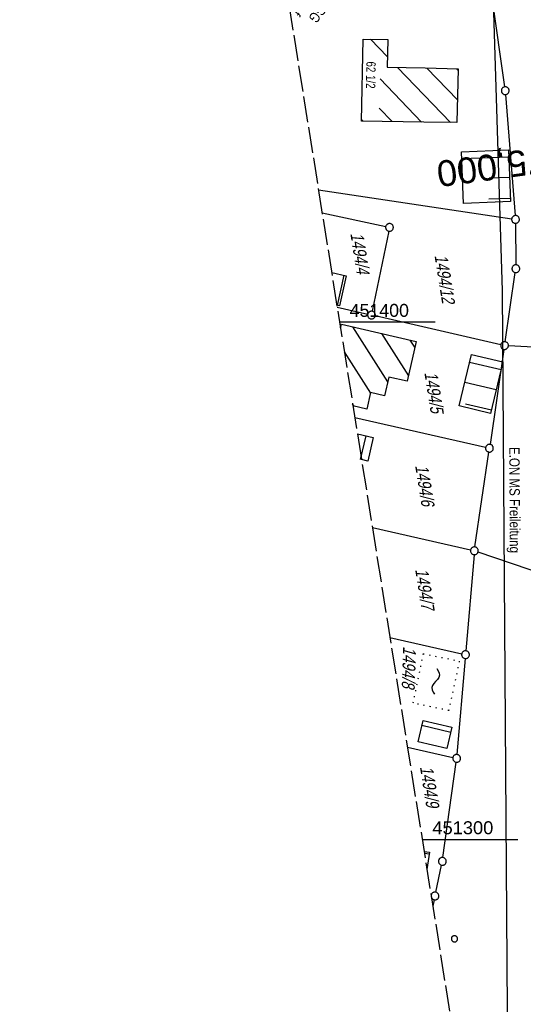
# Model space of a CAD drawing. Extents: x 508367 to 508796, y 450874 to 451832.
# Tile 12 of 37: x 508367 to 508464, y 451268 to 451458. Entities that reach past the tile are written whole.
import ezdxf
from ezdxf.enums import TextEntityAlignment as Align

# ---------------------------------------------------------------- set-up
doc = ezdxf.new("R2010")
doc.units = 0
doc.header["$LTSCALE"] = 10
doc.header["$MEASUREMENT"] = 0
for name, pattern in [('LT00', [0]), ('LT14', [0.6, 0.5, -0.1]), ('LT17', [0.15, 0.1, -0.05]), ('PUNKTX2_STR', [0.6, 0.1, -0.5])]:
    doc.linetypes.add(name, pattern=pattern)
doc.layers.get('0').update_dxf_attribs({"linetype": 'LT00'})
for name, color, linetype in [('--EK_ST-93-1', 30, 'LT17'), ('DFK_BEB_SCHR', 254, 'LT00'), ('DFK_BEBAUUNG', 250, 'LT00'), ('DFK_FLUR_NR', 250, 'LT00'), ('DFK_GZPKT', 250, 'LT00'), ('DFK_HAUSNR', 250, 'LT00'), ('DFK_KATASTER', 250, 'LT00'), ('DFK_NUTZUNG', 250, 'LT00'), ('DFK_NUTZUNGSGRENZE', 70, 'PUNKTX2_STR'), ('DFK_VERMPKT', 252, 'LT00'), ('STROM_FREILTG', 80, 'STROMFREILEITUNG'), ('STROM_TEXT', 80, 'Continuous'), ('V121_RASTER', 250, 'LT00'), ('WASSERLTG_TEXT', 130, 'Continuous')]:
    doc.layers.add(name, color=color, linetype=linetype)
doc.layers.add('-BLATT_121-RAND', color=7, linetype='LT14', plot=False)
doc.styles.add('Beschrift', font='ARIAL.TTF')
doc.styles.get("Standard").update_dxf_attribs({"font": 'ARIAL.TTF'})
doc.styles.add('Strom', font='txt-alt.shx')
doc.styles.add('Versorgungsltg', font='ARIAL.TTF', dxfattribs={"width": 0.8, "height": 2})
doc.linetypes.add('STROMFREILEITUNG', pattern='A,12.7,-5.5,["xx",Strom,S=2.5,R=0,X=-2.6,Y=-0.85],-4.35', length=22.55)

# ---------------------------------------------------------------- blocks, each defined once
blk = doc.blocks.new('SYMB7010')
at = {"color": 0, "linetype": 'ByBlock'}
for points in [[(-0.031408, 0.499213), (-0.093728, 0.49134), (-0.15457, 0.475719), (-0.212975, 0.452595), (-0.268021, 0.422333), (-0.31884, 0.385411), (-0.36463, 0.342411), (-0.40467, 0.29401), (-0.438329, 0.240973), (-0.465074, 0.184136), (-0.484486, 0.124395), (-0.496256, 0.062692), (-0.5002, 0)], [(-0.5002, 0), (-0.496256, -0.062692), (-0.484486, -0.124395), (-0.465075, -0.184136), (-0.438329, -0.240973), (-0.404671, -0.29401), (-0.36463, -0.342411), (-0.31884, -0.385411), (-0.268021, -0.422333), (-0.212975, -0.452595), (-0.154571, -0.475719), (-0.093728, -0.49134), (-0.031408, -0.499213), (0.031408, -0.499213)], [(0.5002, 0), (0.496256, 0.062692), (0.484485, 0.124395), (0.465074, 0.184136), (0.438329, 0.240973), (0.40467, 0.29401), (0.36463, 0.342411), (0.31884, 0.385411), (0.268021, 0.422333), (0.212975, 0.452595), (0.15457, 0.475719), (0.093728, 0.49134), (0.031408, 0.499213), (-0.031408, 0.499213)], [(0.031408, -0.499213), (0.093728, -0.491341), (0.15457, -0.475719), (0.212975, -0.452595), (0.268021, -0.422333), (0.31884, -0.385411), (0.36463, -0.342411), (0.404671, -0.294011), (0.438329, -0.240974), (0.465075, -0.184136), (0.484486, -0.124395), (0.496256, -0.062692), (0.500201, 0)]]:
    blk.add_lwpolyline(points, dxfattribs=at)
blk = doc.blocks.new('SYMB7251')
at = {"color": 0, "linetype": 'ByBlock'}
for points in [[(-0.25, 0), (-0.208333, 0.028889), (-0.166667, 0.051111), (-0.125, 0.06), (-0.083333, 0.051111), (-0.041667, 0.028889), (0, 0)], [(0, 0), (0.041667, -0.028889), (0.083333, -0.051111), (0.125, -0.06), (0.166667, -0.051111), (0.208333, -0.028889), (0.25, 0)]]:
    blk.add_lwpolyline(points, dxfattribs=at)

msp = doc.modelspace()

# ---------------------------------------------------------------- linework, layer by layer
at = {"layer": '-BLATT_121-RAND'}
msp.add_lwpolyline([(508366.71, 451787.23), (508512.47, 450873.79), (508795.89, 450919.01), (508650.12, 451832.45), (508366.71, 451787.23)], dxfattribs=at)
at = {"layer": 'DFK_BEB_SCHR'}
for p, q in [((508437.75, 451451.29), (508434.51, 451454.67)), ((508449.94, 451438.56), (508439.71, 451449.23)), ((508445.38, 451449.1), (508451.27, 451442.95)), ((508451.4, 451448.6), (508451.09, 451448.93)), ((508436.33, 451446.99), (508444.32, 451438.65)), ((508438.69, 451438.73), (508436.18, 451441.36)), ((508432.76, 451439.15), (508433.07, 451438.82)), ((508452.14, 451431.58), (508461.19, 451431.96)), ((508461.35, 451427.96), (508457.38, 451427.8)), ((508457.36, 451423.79), (508461.51, 451423.96)), ((508429.34, 451409.05), (508428.07, 451403.21)), ((508437.8, 451388.43), (508431.09, 451399.07)), ((508436.63, 451397.79), (508441.8, 451389.6)), ((508443.05, 451395.11), (508442.17, 451396.5)), ((508429.42, 451394.21), (508434.46, 451386.23)), ((508453.63, 451392.22), (508459.7, 451390.81)), ((508458.77, 451386.92), (508452.71, 451388.33)), ((508431.3, 451383.75), (508431.03, 451384.18)), ((508452.84, 451384.19), (508457.85, 451383.02)), ((508433.55, 451378.02), (508432.51, 451373.45)), ((508444.42, 451322.05), (508449.98, 451320.75)), ((508445.84, 451297.16), (508444.89, 451297.28))]:
    msp.add_line(p, q, dxfattribs=at)
at = {"layer": 'DFK_BEBAUUNG'}
for points in [[(508432.75, 451438.83), (508433.09, 451454.7), (508437.82, 451454.59), (508437.7, 451449.28), (508445.04, 451449.11), (508451.41, 451448.92), (508451.17, 451438.54), (508444.8, 451438.64), (508432.75, 451438.83)], [(508452.09, 451432.92), (508458.13, 451433.17), (508461.13, 451433.29), (508461.54, 451423.27), (508458.54, 451423.15), (508452.48, 451422.9), (508452.09, 451432.92)], [(508426.98, 451409.56), (508429.79, 451408.95)], [(508429.79, 451408.95), (508428.52, 451403.11), (508427.99, 451403.23)], [(508428.68, 451398.88), (508428.85, 451399.59), (508443.3, 451396.24)], [(508443.3, 451396.24), (508441.56, 451388.55), (508438.02, 451389.37), (508437.17, 451385.72), (508434.49, 451386.35), (508433.75, 451383.18), (508431.09, 451383.8)], [(508453.99, 451393.74), (508460.06, 451392.33), (508457.69, 451382.35), (508451.63, 451383.79), (508453.99, 451393.74)], [(508431.95, 451378.38), (508435.01, 451377.69)], [(508435.01, 451377.69), (508433.97, 451373.13), (508432.75, 451373.4)], [(508444.64, 451322.97), (508450.2, 451321.67), (508449.23, 451317.55), (508443.67, 451318.84), (508444.64, 451322.97)], [(508444.84, 451297.64), (508445.89, 451297.51), (508445.39, 451294.16)]]:
    msp.add_lwpolyline(points, dxfattribs=at)
at = {"layer": 'DFK_KATASTER'}
for p, q in [((508457.34, 451466.77), (508460.4, 451445.45)), ((508460.57, 451443.96), (508462.44, 451420.58)), ((508424.43, 451425.52), (508461.76, 451419.94)), ((508425.13, 451421.12), (508437.42, 451418.45)), ((508462.51, 451419.08), (508462.56, 451411.06)), ((508438, 451417.55), (508434.82, 451402.07)), ((508460.49, 451396.19), (508462.45, 451409.57)), ((508428.05, 451402.86), (508433.94, 451401.51)), ((508459.65, 451395.62), (508435.4, 451401.17)), ((508484.17, 451394.16), (508461.13, 451395.41)), ((508460.27, 451394.71), (508457.57, 451376.35)), ((508431.44, 451381.57), (508456.73, 451375.78)), ((508454.66, 451356.52), (508457.35, 451374.87)), ((508434.84, 451360.29), (508453.82, 451355.95)), ((508501.48, 451339.65), (508455.26, 451355.54)), ((508454.49, 451355.03), (508452.9, 451336.45)), ((508438.23, 451339.03), (508452.11, 451335.87)), ((508452.78, 451334.95), (508451.19, 451316.41)), ((508441.62, 451317.82), (508450.4, 451315.83)), ((508448.47, 451296.49), (508451.03, 451314.92)), ((508447.1, 451289.79), (508448.21, 451295.02)), ((508446.78, 451288.33), (508446.52, 451287.1))]:
    msp.add_line(p, q, dxfattribs=at)
at = {"layer": 'DFK_NUTZUNGSGRENZE', "ltscale": 0.2}
for p, q in [((508444.65, 451335.89), (508442.67, 451326.35)), ((508444.65, 451335.89), (508451.7, 451334.47)), ((508449.63, 451324.89), (508451.7, 451334.47)), ((508449.63, 451324.89), (508442.67, 451326.35))]:
    msp.add_line(p, q, dxfattribs=at)
at = {"layer": 'STROM_FREILTG', "ltscale": 0.05, "flags": 128}
msp.add_lwpolyline([(508439.22, 451609.46), (508457.43, 451486.8), (508459.95, 451406.03), (508461.13, 451229.79), (508461.81, 451191.27)], dxfattribs=at)
at = {"layer": 'V121_RASTER'}
for p, q in [((508447, 451400), (508428.5, 451400)), ((508444.46, 451300), (508462.96, 451300))]:
    msp.add_line(p, q, dxfattribs=at)

# ---------------------------------------------------------------- block references
at = {"layer": 'DFK_GZPKT', "xscale": 1.500000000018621, "yscale": 1.5, "zscale": 1.5, "rotation": 264.7377099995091}
for p in [(508460.51, 451444.71), (508462.5, 451419.83), (508438.15, 451418.29), (508462.56, 451410.31), (508434.67, 451401.34), (508460.38, 451395.45), (508457.46, 451375.61), (508454.55, 451355.78), (508452.84, 451335.7), (508451.13, 451315.66), (508448.37, 451295.75), (508446.94, 451289.06)]:
    msp.add_blockref('SYMB7010', p, dxfattribs=at)
at = {"layer": 'DFK_NUTZUNG', "xscale": 10.00000000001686, "yscale": 10, "zscale": 10, "rotation": 264.7377100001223}
msp.add_blockref('SYMB7251', (508447.07, 451330.53), dxfattribs=at)
at = {"layer": 'DFK_VERMPKT', "xscale": 1.200000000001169, "yscale": 1.200000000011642, "zscale": 1.2, "rotation": 264.7377100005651}
msp.add_blockref('SYMB7010', (508450.7, 451280.77), dxfattribs=at)

# ---------------------------------------------------------------- texts
at = {"layer": '--EK_ST-93-1', "style": 'Beschrift'}
msp.add_text('175,000', height=5, rotation=-172.2965, dxfattribs=at).set_placement((508472.36, 451431.93), align=Align.MIDDLE_LEFT)
at = {"layer": 'DFK_FLUR_NR', "oblique": 13.754, "width": 0.75}
for s, rotation, p in [('1494/4', 279.0666, (508430.58, 451417.08)), ('1494/12', 279.0666, (508446.84, 451412.85)), ('1494/5', 279.0666, (508444.88, 451390.2)), ('1494/6', 279.0666, (508443.1, 451372.22)), ('1494/7', 279.0666, (508443.1, 451352.17)), ('1494/8', 267.9911, (508440.8, 451337.31)), ('1494/9', 279.0666, (508444.03, 451313.98))]:
    msp.add_text(s, height=2.5, rotation=rotation, dxfattribs=at).set_placement(p)
at = {"layer": 'DFK_HAUSNR', "width": 0.75}
msp.add_text('62 1/2', height=1.8, rotation=-91.2268, dxfattribs=at).set_placement((508433.7, 451450.38))
at = {"layer": 'STROM_TEXT', "insert": (508460.74, 451365.59), "char_height": 2, "attachment_point": 8, "rotation": 270.336, "line_spacing_factor": 1.1, "style": 'Versorgungsltg'}
msp.add_mtext('E.ON MS Freileitung', dxfattribs=at)
at = {"layer": 'V121_RASTER'}
for s, width, p in [(' 451400', 0.983, (508429.5, 451401)), (' 451300', 1.01, (508445.46, 451301))]:
    msp.add_text(s, height=2.5, rotation=-0.0007, dxfattribs=dict(at, width=width)).set_placement(p)
at = {"layer": 'WASSERLTG_TEXT', "insert": (508424.63, 451467.04), "char_height": 2, "attachment_point": 8, "rotation": 231.5169, "style": 'Versorgungsltg'}
msp.add_mtext('WL DN 200 GG\\PMaxhütte Haidhof', dxfattribs=at)

doc.saveas('drawing.dxf')
